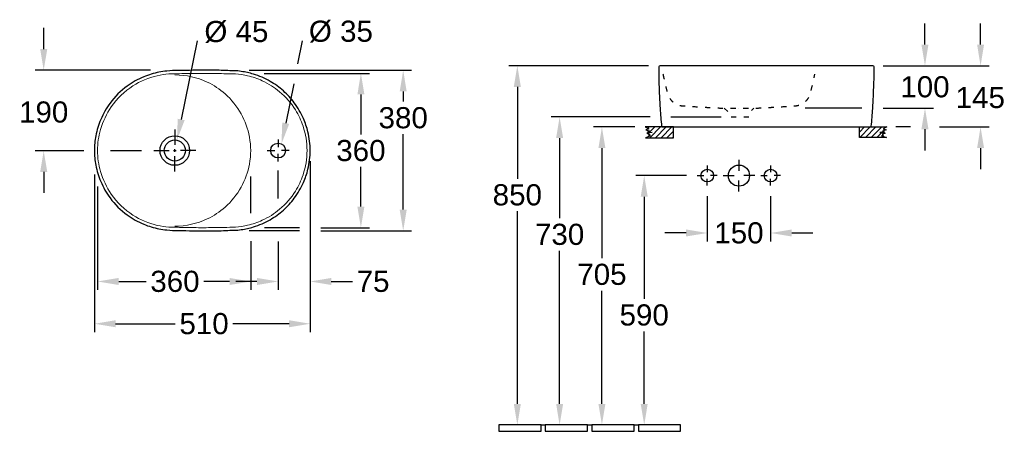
# Model space of a CAD drawing. Extents: x 999 to 3341, y -1229 to 1336.
# Tile 2 of 2: x 1013 to 3341, y 362 to 1336. Entities that reach past the tile are written whole.
import ezdxf

# ---------------------------------------------------------------- set-up
doc = ezdxf.new("R2010")
doc.units = 0
doc.linetypes.add('ACAD_ISO03W100', pattern=[30, 12, -18])
doc.layers.get('Defpoints').update_dxf_attribs({"linetype": 'CONTINUOUS'})
for name, color, linetype in [('Detail A', 7, 'CONTINUOUS'), ('DRAUF', 2, 'CONTINUOUS'), ('DRAUF_Abfluss', 7, 'CONTINUOUS'), ('DRAUF_Bemassung', 7, 'CONTINUOUS'), ('FRONT', 6, 'CONTINUOUS'), ('FRONT_Abfluss', 7, 'CONTINUOUS'), ('FRONT_Bemassung', 7, 'CONTINUOUS'), ('FRONT_Fliesen', 2, 'CONTINUOUS'), ('INNENBECKEN', 3, 'ACAD_ISO03W100')]:
    doc.layers.add(name, color=color, linetype=linetype)
doc.styles.get("Standard").update_dxf_attribs({"font": 'arial.ttf'})
doc.dimstyles.get("Standard").update_dxf_attribs({"dimscale": 0, "dimtxt": 50, "dimasz": 50, "dimexe": 20, "dimexo": 25, "dimgap": 13, "dimtad": 0, "dimtih": 1, "dimtoh": 1, "dimdec": 0, "dimzin": 1, "dimdsep": 46, "dimtxsty": 'STANDARD', "dimcen": 3, "dimclrd": 256, "dimclre": 256, "dimclrt": 256, "dimadec": 0, "dimazin": 0, "dimtfac": 1, "dimtdec": 0, "dimtofl": 0, "dimtmove": 0, "dimatfit": 3, "dimfxl": 1, "dimtolj": 1, "dimtzin": 0, "dimlwd": -1, "dimlwe": -1, "dimarcsym": 0})

# ---------------------------------------------------------------- blocks, each defined once
blk = doc.blocks.new('*D4')
at = {"layer": 'Defpoints', "color": 0}
for p in [(2638.5, 943.3), (2788.5, 943.1), (2788.5, 831.1)]:
    blk.add_point(p, dxfattribs=at)
at = {"layer": 'FRONT_Bemassung'}
for p, q in [((2638.5, 918.3), (2638.5, 811.1)), ((2788.5, 918.1), (2788.5, 811.1)), ((2588.5, 831.1), (2538.5, 831.1)), ((2838.5, 831.1), (2888.5, 831.1))]:
    blk.add_line(p, q, dxfattribs=at)
for points in [[(2588.5, 839.5), (2588.5, 822.8), (2638.5, 831.1)], [(2838.5, 839.5), (2838.5, 822.8), (2788.5, 831.1)]]:
    blk.add_solid(points, dxfattribs=at)
at = {"layer": 'FRONT_Bemassung', "insert": (2713.5, 831.1), "char_height": 50, "attachment_point": 5}
blk.add_mtext('\\A1;150', dxfattribs=at)
blk = doc.blocks.new('*D5')
at = {"layer": 'Defpoints', "color": 0}
for p in [(2614.9, 966.9), (2489.5, 376.9), (2513, 376.9)]:
    blk.add_point(p, dxfattribs=at)
at = {"layer": 'FRONT_Bemassung'}
for p, q in [((2589.9, 966.9), (2469.5, 966.9)), ((2489.5, 916.9), (2489.5, 675.4)), ((2489.5, 426.9), (2489.5, 598.3))]:
    blk.add_line(p, q, dxfattribs=at)
for points in [[(2481.2, 916.9), (2497.8, 916.9), (2489.5, 966.9)], [(2481.2, 426.9), (2497.8, 426.9), (2489.5, 376.9)]]:
    blk.add_solid(points, dxfattribs=at)
at = {"layer": 'FRONT_Bemassung', "insert": (2489.5, 636.9), "char_height": 50, "attachment_point": 5}
blk.add_mtext('\\A1;590', dxfattribs=at)
blk = doc.blocks.new('*D6')
at = {"layer": 'Defpoints', "color": 0}
for p in [(2492, 1081.9), (2389.5, 376.9), (2496.5, 376.9)]:
    blk.add_point(p, dxfattribs=at)
at = {"layer": 'FRONT_Bemassung'}
for p, q in [((2467, 1081.9), (2369.5, 1081.9)), ((2389.5, 1031.9), (2389.5, 771.5)), ((2389.5, 426.9), (2389.5, 694.4))]:
    blk.add_line(p, q, dxfattribs=at)
for points in [[(2381.2, 1031.9), (2397.8, 1031.9), (2389.5, 1081.9)], [(2381.2, 426.9), (2397.8, 426.9), (2389.5, 376.9)]]:
    blk.add_solid(points, dxfattribs=at)
at = {"layer": 'FRONT_Bemassung', "insert": (2389.5, 733), "char_height": 50, "attachment_point": 5}
blk.add_mtext('\\A1;705', dxfattribs=at)
blk = doc.blocks.new('*D7')
at = {"layer": 'Defpoints', "color": 0}
for p in [(2524.9, 1226.9), (2189.5, 376.9), (2315.2, 376.9)]:
    blk.add_point(p, dxfattribs=at)
at = {"layer": 'FRONT_Bemassung'}
for p, q in [((2499.9, 1226.9), (2169.5, 1226.9)), ((2189.5, 1176.9), (2189.5, 959.6)), ((2189.5, 426.9), (2189.5, 882.6))]:
    blk.add_line(p, q, dxfattribs=at)
for points in [[(2181.2, 1176.9), (2197.8, 1176.9), (2189.5, 1226.9)], [(2181.2, 426.9), (2197.8, 426.9), (2189.5, 376.9)]]:
    blk.add_solid(points, dxfattribs=at)
at = {"layer": 'FRONT_Bemassung', "insert": (2189.5, 921.1), "char_height": 50, "attachment_point": 5}
blk.add_mtext('\\A1;850', dxfattribs=at)
blk = doc.blocks.new('*D11')
at = {"layer": 'Defpoints', "color": 0}
for p in [(3029.9, 1226.9), (3162.8, 1081.9), (3284.9, 1081.9)]:
    blk.add_point(p, dxfattribs=at)
at = {"layer": 'FRONT_Bemassung'}
for p, q in [((3284.9, 1276.9), (3284.9, 1326.9)), ((3054.9, 1226.9), (3304.9, 1226.9)), ((3187.8, 1081.9), (3304.9, 1081.9)), ((3284.9, 1031.9), (3284.9, 981.9))]:
    blk.add_line(p, q, dxfattribs=at)
for points in [[(3276.6, 1276.9), (3293.2, 1276.9), (3284.9, 1226.9)], [(3276.6, 1031.9), (3293.2, 1031.9), (3284.9, 1081.9)]]:
    blk.add_solid(points, dxfattribs=at)
at = {"layer": 'FRONT_Bemassung', "insert": (3284.2, 1151.4), "char_height": 50, "attachment_point": 5}
blk.add_mtext('\\A1;145', dxfattribs=at)
blk = doc.blocks.new('*D23')
at = {"layer": 'Defpoints', "color": 0}
for p in [(3029.9, 1226.9), (3153.4, 1226.9), (3029.9, 1126.6)]:
    blk.add_point(p, dxfattribs=at)
at = {"layer": 'FRONT_Bemassung'}
for p, q in [((3153.4, 1276.9), (3153.4, 1326.9)), ((3054.9, 1226.9), (3173.4, 1226.9)), ((3054.9, 1126.6), (3173.4, 1126.6)), ((3153.4, 1076.6), (3153.4, 1026.6))]:
    blk.add_line(p, q, dxfattribs=at)
for points in [[(3145, 1276.9), (3161.7, 1276.9), (3153.4, 1226.9)], [(3145, 1076.6), (3161.7, 1076.6), (3153.4, 1126.6)]]:
    blk.add_solid(points, dxfattribs=at)
at = {"layer": 'FRONT_Bemassung', "insert": (3153.4, 1176.7), "char_height": 50, "attachment_point": 5}
blk.add_mtext('\\A1;100', dxfattribs=at)
blk = doc.blocks.new('*D35')
at = {"layer": 'Defpoints', "color": 0, "linetype": 'Continuous'}
for p in [(1069.5, 1216.1), (1347.3, 1216.1), (1189.6, 1025.8, 70.1)]:
    blk.add_point(p, dxfattribs=at)
at = {"layer": 'DRAUF_Bemassung', "linetype": 'Continuous'}
for p, q in [((1069.5, 1266.1), (1069.5, 1316.1)), ((1322.3, 1216.1), (1049.5, 1216.1)), ((1164.6, 1025.8), (1049.5, 1025.8)), ((1069.5, 975.8), (1069.5, 925.8))]:
    blk.add_line(p, q, dxfattribs=at)
for points in [[(1061.2, 1266.1), (1077.9, 1266.1), (1069.5, 1216.1)], [(1061.2, 975.8), (1077.9, 975.8), (1069.5, 1025.8)]]:
    blk.add_solid(points, dxfattribs=at)
at = {"layer": 'DRAUF_Bemassung', "linetype": 'Continuous', "insert": (1069.5, 1117), "char_height": 50, "attachment_point": 5}
blk.add_mtext('\\A1;190', dxfattribs=at)
blk = doc.blocks.new('*D36')
at = {"layer": 'Defpoints', "color": 0, "linetype": 'Continuous'}
for p in [(1566, 1208.8), (1699.6, 843.7), (1819.6, 843.7)]:
    blk.add_point(p, dxfattribs=at)
at = {"layer": 'DRAUF_Bemassung', "linetype": 'Continuous'}
for p, q in [((1591, 1208.8), (1839.6, 1208.8)), ((1819.6, 1158.8), (1819.6, 1064.5)), ((1819.6, 893.7), (1819.6, 987.4)), ((1724.6, 843.7), (1839.6, 843.7))]:
    blk.add_line(p, q, dxfattribs=at)
for points in [[(1811.3, 1158.8), (1827.9, 1158.8), (1819.6, 1208.8)], [(1811.3, 893.7), (1827.9, 893.7), (1819.6, 843.7)]]:
    blk.add_solid(points, dxfattribs=at)
at = {"layer": 'DRAUF_Bemassung', "linetype": 'Continuous', "insert": (1819.6, 1025.9), "char_height": 50, "attachment_point": 5}
blk.add_mtext('\\A1;360', dxfattribs=at)
blk = doc.blocks.new('*D37')
at = {"layer": 'Defpoints', "color": 0, "linetype": 'Continuous'}
for p in [(1530.1, 1216), (1699.6, 836.4), (1919.6, 836.4)]:
    blk.add_point(p, dxfattribs=at)
at = {"layer": 'DRAUF_Bemassung', "linetype": 'Continuous'}
for p, q in [((1555.1, 1216), (1939.6, 1216)), ((1919.6, 1166), (1919.6, 1142)), ((1919.6, 886.4), (1919.6, 1064.9)), ((1724.6, 836.4), (1939.6, 836.4))]:
    blk.add_line(p, q, dxfattribs=at)
for points in [[(1911.3, 1166), (1927.9, 1166), (1919.6, 1216)], [(1911.3, 886.4), (1927.9, 886.4), (1919.6, 836.4)]]:
    blk.add_solid(points, dxfattribs=at)
at = {"layer": 'DRAUF_Bemassung', "linetype": 'Continuous', "insert": (1919.6, 1103.5), "char_height": 50, "attachment_point": 5}
blk.add_mtext('\\A1;380', dxfattribs=at)
blk = doc.blocks.new('*D38')
at = {"layer": 'Defpoints', "color": 0, "linetype": 'Continuous'}
for p in [(1196.8, 965.8), (1559, 836.5), (1559, 716.4)]:
    blk.add_point(p, dxfattribs=at)
at = {"layer": 'DRAUF_Bemassung', "linetype": 'Continuous'}
for p, q in [((1196.8, 940.8), (1196.8, 696.4)), ((1559, 811.5), (1559, 696.4)), ((1246.8, 716.4), (1311.8, 716.4)), ((1509, 716.4), (1448, 716.4))]:
    blk.add_line(p, q, dxfattribs=at)
for points in [[(1246.8, 724.7), (1246.8, 708.1), (1196.8, 716.4)], [(1509, 724.7), (1509, 708.1), (1559, 716.4)]]:
    blk.add_solid(points, dxfattribs=at)
at = {"layer": 'DRAUF_Bemassung', "linetype": 'Continuous', "insert": (1379.9, 716.4), "char_height": 50, "attachment_point": 5}
blk.add_mtext('\\A1;360', dxfattribs=at)
blk = doc.blocks.new('*D39')
at = {"layer": 'Defpoints', "color": 0, "linetype": 'Continuous'}
for p in [(1189.6, 994.6), (1699.6, 994.1), (1699.6, 616.4)]:
    blk.add_point(p, dxfattribs=at)
at = {"layer": 'DRAUF_Bemassung', "linetype": 'Continuous'}
for p, q in [((1189.6, 969.6), (1189.6, 596.4)), ((1699.6, 969.1), (1699.6, 596.4)), ((1239.6, 616.4), (1380.6, 616.4)), ((1649.6, 616.4), (1516.9, 616.4))]:
    blk.add_line(p, q, dxfattribs=at)
for points in [[(1239.6, 624.7), (1239.6, 608.1), (1189.6, 616.4)], [(1649.6, 624.7), (1649.6, 608.1), (1699.6, 616.4)]]:
    blk.add_solid(points, dxfattribs=at)
at = {"layer": 'DRAUF_Bemassung', "linetype": 'Continuous', "insert": (1448.7, 616.4), "char_height": 50, "attachment_point": 5}
blk.add_mtext('\\A1;510', dxfattribs=at)
blk = doc.blocks.new('*D52')
at = {"layer": 'Defpoints', "color": 0, "linetype": 'Continuous'}
for p in [(1699.6, 1026.2), (1623.9, 835.7), (1699.6, 716.4)]:
    blk.add_point(p, dxfattribs=at)
at = {"layer": 'DRAUF_Bemassung', "linetype": 'Continuous'}
for p, q in [((1699.6, 1001.2), (1699.6, 696.4)), ((1623.9, 810.7), (1623.9, 696.4)), ((1573.9, 716.4), (1523.9, 716.4)), ((1749.6, 716.4), (1799.6, 716.4))]:
    blk.add_line(p, q, dxfattribs=at)
for points in [[(1573.9, 724.7), (1573.9, 708.1), (1623.9, 716.4)], [(1749.6, 724.7), (1749.6, 708.1), (1699.6, 716.4)]]:
    blk.add_solid(points, dxfattribs=at)
at = {"layer": 'DRAUF_Bemassung', "linetype": 'Continuous', "insert": (1848.4, 716.4), "char_height": 50, "attachment_point": 5}
blk.add_mtext('\\A1;75', dxfattribs=at)
blk = doc.blocks.new('*D59')
at = {"layer": 'Defpoints', "color": 0}
for p in [(2528.7, 1105.6), (2289.5, 376.9), (2336, 376.9)]:
    blk.add_point(p, dxfattribs=at)
at = {"layer": 'FRONT_Bemassung'}
for p, q in [((2503.7, 1105.6), (2269.5, 1105.6)), ((2289.5, 1055.6), (2289.5, 866.2)), ((2289.5, 426.9), (2289.5, 789.1))]:
    blk.add_line(p, q, dxfattribs=at)
for points in [[(2281.2, 1055.6), (2297.8, 1055.6), (2289.5, 1105.6)], [(2281.2, 426.9), (2297.8, 426.9), (2289.5, 376.9)]]:
    blk.add_solid(points, dxfattribs=at)
at = {"layer": 'FRONT_Bemassung', "insert": (2289.5, 827.6), "char_height": 50, "attachment_point": 5}
blk.add_mtext('\\A1;730', dxfattribs=at)

msp = doc.modelspace()

# ---------------------------------------------------------------- hatches: boundary and pattern name
at = {"layer": 'Detail A'}
h = msp.add_hatch(dxfattribs=at)
h.set_pattern_fill('ANSI31', scale=3, style=0)
h.set_pattern_definition([(45, (85.804, 0), (-6.735192, 6.735192), [])])
h.paths.add_polyline_path([(2558.5, 1056.4), (2558.5, 1081.9), (2492, 1081.9), (2500.6, 1077.3), (2493.4, 1074.9), (2502.7, 1072.1), (2497.6, 1069.9), (2508.5, 1068.7), (2496, 1066.9), (2503.2, 1064.3), (2499.8, 1061.5), (2504.5, 1060.6), (2492.8, 1056.4)])
h = msp.add_hatch(dxfattribs=at)
h.set_pattern_fill('ANSI31', scale=3, style=0)
h.set_pattern_definition([(45, (42.841, 0), (-6.735192, 6.735192), [])])
h.paths.add_polyline_path([(2998.5, 1081.9), (2998.5, 1056.9), (3062.5, 1056.9), (3050.9, 1060.6), (3055.6, 1061.5), (3052.1, 1064.3), (3059.4, 1066.9), (3046.9, 1068.7), (3057.8, 1069.9), (3052.7, 1072.1), (3061.9, 1074.9), (3054.8, 1077.3), (3063.4, 1081.9)])

# ---------------------------------------------------------------- linework, layer by layer
at = {"layer": 'Detail A', "color": 0, "linetype": 'Continuous'}
for points in [[(2492, 1081.9), (2500.6, 1077.3), (2493.4, 1074.9), (2502.7, 1072.1), (2497.6, 1069.9), (2508.5, 1068.7), (2496, 1066.9), (2503.2, 1064.3), (2499.8, 1061.5), (2504.5, 1060.6), (2492.8, 1056.4), (2558.5, 1056.4), (2558.5, 1081.9)], [(3063.4, 1081.9), (3054.8, 1077.3), (3061.9, 1074.9), (3052.7, 1072.1), (3057.8, 1069.9), (3046.9, 1068.7), (3059.4, 1066.9), (3052.1, 1064.3), (3055.6, 1061.5), (3050.9, 1060.6), (3062.5, 1056.9), (2998.5, 1056.9), (2998.5, 1081.9)]]:
    msp.add_lwpolyline(points, close=True, dxfattribs=at)
at = {"layer": 'DRAUF', "color": 6}
msp.add_lwpolyline([(1699.6, 1026.2, 0.059304), (1694.3, 1070.7, 0.044057), (1683.7, 1102, 0.056727), (1662.1, 1139.1, 0.050527), (1636.5, 1167.1, 0.051532), (1605, 1189.9, 0.056921), (1565.5, 1207, 0.039214), (1536.7, 1213.3, 0.04485), (1520.6, 1214.9, -0.011452), (1499.4, 1215.5, 0.018914), (1458.8, 1216, 0.006963), (1387.9, 1215.5, 0.024656), (1360.7, 1214.3, 0.026686), (1342.1, 1211.6, 0.048177), (1306.2, 1200.7, 0.061282), (1266.8, 1178.5, 0.074275), (1226.6, 1138.5, 0.060879), (1204.4, 1099.5, 0.051832), (1192.8, 1061, 0.047819), (1189.6, 1026.2), (1189.6, 1026.2), (1189.6, 1026.2, 0.047819), (1192.8, 991.5, 0.051832), (1204.4, 953, 0.060879), (1226.6, 914, 0.074275), (1266.8, 874, 0.061282), (1306.2, 851.8, 0.048177), (1342.1, 840.9, 0.026686), (1360.7, 838.2, 0.024656), (1387.9, 837, 0.006963), (1458.8, 836.4, 0.018914), (1499.4, 837, -0.011452), (1520.6, 837.6, 0.04485), (1536.7, 839.1, 0.039214), (1565.5, 845.5, 0.056921), (1605, 862.6, 0.051532), (1636.5, 885.4, 0.050527), (1662.1, 913.4, 0.056727), (1683.7, 950.5, 0.044057), (1694.3, 981.8, 0.059304)], format="xyb", close=True, dxfattribs=at)
at = {"layer": 'DRAUF', "lineweight": 18}
msp.add_lwpolyline([(1692.2, 1026.2, -0.081109), (1682.7, 968.4, -0.058052), (1664.8, 930.3, -0.078836), (1627.4, 887.2, -0.066771), (1586.5, 861.2, -0.050769), (1551.8, 849.3, -0.039822), (1523.3, 845, -0.015256), (1495.4, 844.5, -0.000855), (1453.9, 843.7, -0.008446), (1405.9, 844.2, -0.00426), (1365.7, 845.1, -0.042404), (1338, 849.2, -0.08295), (1280.4, 873.5, -0.102259), (1229.4, 922.8, -0.078688), (1203.9, 976.6, -0.071262), (1196.8, 1026.2), (1196.8, 1026.2), (1196.8, 1026.2, -0.071262), (1203.9, 1075.9, -0.078688), (1229.4, 1129.7, -0.102259), (1280.4, 1179, -0.08295), (1338, 1203.3, -0.042404), (1365.7, 1207.4, -0.00426), (1405.9, 1208.3, -0.008446), (1453.9, 1208.8, -0.000855), (1495.4, 1208, -0.015256), (1523.3, 1207.5, -0.039822), (1551.8, 1203.2, -0.050769), (1586.5, 1191.2, -0.066771), (1627.4, 1165.3, -0.078836), (1664.8, 1122.2, -0.058052), (1682.7, 1084.1, -0.081109)], format="xyb", close=True, dxfattribs=at)
at = {"layer": 'DRAUF', "color": 5, "lineweight": 18}
msp.add_lwpolyline([(1379.6, 847.4, 0.1125), (1456.4, 864.5, 0.069769), (1498.4, 892.2, 0.086058), (1536.4, 939.5, 0.081118), (1556, 994.3, 0.045472), (1559, 1026.2), (1559, 1026.2), (1559, 1026.2, 0.045472), (1556, 1058.2, 0.081118), (1536.4, 1113, 0.086058), (1498.4, 1160.3, 0.069769), (1456.4, 1188, 0.1125), (1379.6, 1205.1)], format="xyb", dxfattribs=at)
at = {"layer": 'DRAUF', "color": 1, "linetype": 'Continuous', "ltscale": 0.4}
msp.add_circle((1379.6, 1026.2), 35, dxfattribs=at)
at = {"layer": 'DRAUF_Abfluss', "color": 1, "linetype": 'Continuous', "ltscale": 0.4}
for p, q in [((1379.6, 1075.7), (1379.6, 1039.3)), ((1623.9, 1052.5), (1623.9, 1034.3)), ((1330.1, 1026.2), (1366.5, 1026.2)), ((1429.1, 1026.2), (1392.7, 1026.2)), ((1597.6, 1026.2), (1615.8, 1026.2)), ((1650.2, 1026.2), (1631.9, 1026.2)), ((1379.6, 976.7), (1379.6, 1013.2)), ((1623.9, 1000), (1623.9, 1018.2))]:
    msp.add_line(p, q, dxfattribs=at)
at = {"layer": 'DRAUF_Abfluss', "color": 4, "linetype": 'Continuous'}
for centre, radius in [((1379.6, 1026.2), 25), ((1623.9, 1026.2), 17.5)]:
    msp.add_circle(centre, radius, dxfattribs=at)
at = {"layer": 'DRAUF_Bemassung', "linetype": 'Continuous'}
for p, q in [((1432.8, 1285.8), (1394.7, 1099.7)), ((1660.9, 1183.9), (1641.8, 1090.8)), ((1376.6, 1026.2), (1382.6, 1026.2)), ((1379.6, 1023.2), (1379.6, 1029.2))]:
    msp.add_line(p, q, dxfattribs=at)
at = {"layer": 'DRAUF_Bemassung', "color": 7, "linetype": 'Continuous'}
for p, q in [((1227.7, 1026.3), (1301, 1026.3)), ((1674.6, 836.4), (1555.3, 836.5))]:
    msp.add_line(p, q, dxfattribs=at)
at = {"layer": 'DRAUF_Bemassung', "linetype": 'Continuous'}
msp.add_lwpolyline([(1670.6, 1231.4), (1681.7, 1285.5)], dxfattribs=at)
at = {"layer": 'DRAUF_Bemassung', "color": 7, "linetype": 'Continuous'}
for points in [[(1623.9, 912.8), (1623.9, 978.6)], [(1559, 878), (1559, 965.1)], [(1674.6, 843.7), (1591.4, 843.7)]]:
    msp.add_lwpolyline(points, dxfattribs=at)
at = {"layer": 'DRAUF_Bemassung', "linetype": 'Continuous'}
for points in [[(1386.5, 1101.4), (1402.8, 1098), (1384.6, 1050.7)], [(1633.6, 1092.5), (1650, 1089.2), (1631.8, 1041.9)]]:
    msp.add_solid(points, dxfattribs=at)
at = {"layer": 'FRONT'}
msp.add_lwpolyline([(2778.5, 1081.9), (3024.6, 1081.9, 0.351236), (3026.5, 1083.7, 0.006178), (3029.8, 1125.6, 0.008493), (3032.6, 1183.3, 0.005966), (3033.4, 1223.9, 0.397464), (3030.1, 1226.9), (2778.5, 1226.9), (2526.9, 1226.9, 0.397464), (2523.7, 1223.9, 0.005966), (2524.4, 1183.3, 0.008493), (2527.2, 1125.6, 0.006178), (2530.5, 1083.7, 0.351236), (2532.5, 1081.9)], format="xyb", close=True, dxfattribs=at)
at = {"layer": 'FRONT_Abfluss', "color": 1, "linetype": 'Continuous'}
for p, q in [((2713.5, 1004.4), (2713.5, 978.4)), ((2638.5, 990.5), (2638.5, 974.9)), ((2788.5, 990.5), (2788.5, 974.9)), ((2614.9, 966.9), (2630.5, 966.9)), ((2638.5, 943.3), (2638.5, 958.9)), ((2662.1, 966.9), (2646.5, 966.9)), ((2676, 966.9), (2702, 966.9)), ((2713.5, 929.4), (2713.5, 955.4)), ((2751, 966.9), (2725, 966.9)), ((2764.9, 966.9), (2780.5, 966.9)), ((2788.5, 943.3), (2788.5, 958.9)), ((2812.1, 966.9), (2796.5, 966.9))]:
    msp.add_line(p, q, dxfattribs=at)
at = {"layer": 'FRONT_Abfluss', "color": 2, "linetype": 'Continuous'}
for centre in [(2638.5, 966.9), (2788.5, 966.9)]:
    msp.add_circle(centre, 15, dxfattribs=at)
at = {"layer": 'FRONT_Abfluss', "color": 4, "linetype": 'Continuous'}
msp.add_circle((2713.5, 966.9), 25, dxfattribs=at)
at = {"layer": 'FRONT_Bemassung'}
for points in [[(3004.1, 1126.6), (2870, 1126.6)], [(2552.8, 1105.6), (2671.3, 1105.6)], [(3118.9, 1081.9), (3084.7, 1081.9)]]:
    msp.add_lwpolyline(points, dxfattribs=at)
at = {"layer": 'FRONT_Fliesen'}
for p, q in [((2245.7, 376.9), (2255.7, 376.9)), ((2355.7, 376.9), (2365.7, 376.9)), ((2465.7, 376.9), (2475.7, 376.9))]:
    msp.add_line(p, q, dxfattribs=at)
for points in [[(2145.7, 361.9), (2245.7, 361.9), (2245.7, 376.9), (2145.7, 376.9)], [(2255.7, 361.9), (2355.7, 361.9), (2355.7, 376.9), (2255.7, 376.9)], [(2365.7, 361.9), (2465.7, 361.9), (2465.7, 376.9), (2365.7, 376.9)], [(2475.7, 361.9), (2575.7, 361.9), (2575.7, 376.9), (2475.7, 376.9)]]:
    msp.add_lwpolyline(points, close=True, dxfattribs=at)
at = {"layer": 'INNENBECKEN', "flags": 128}
msp.add_lwpolyline([(2533.9, 1207.1, 0.005158), (2538.3, 1186.9, 0.006444), (2544.4, 1161.9, 0.044416), (2546.8, 1155.2, 0.076342), (2553.4, 1145, 0.059665), (2560.6, 1138.8, 0.073176), (2571, 1133.7, 0.070557), (2583.4, 1131.7, 0.000608), (2597.6, 1130.8, 0.001523), (2634.3, 1128.6, 0.014247), (2651.8, 1127.6, 0.018387), (2676.9, 1126.7), (2713.5, 1126.7), (2713.5, 1126.7), (2713.5, 1126.7), (2750.1, 1126.7, 0.018387), (2775.2, 1127.6, 0.014247), (2792.7, 1128.6, 0.001523), (2829.4, 1130.8, 0.000608), (2843.6, 1131.7, 0.070557), (2856, 1133.7, 0.073176), (2866.4, 1138.8, 0.059665), (2873.6, 1145, 0.076342), (2880.3, 1155.2, 0.044416), (2882.6, 1161.9, 0.006444), (2888.7, 1186.9, 0.005158), (2893.1, 1207.1)], format="xyb", dxfattribs=at)
msp.add_lwpolyline([(2678.2, 1126.2), (2689.3, 1116.5), (2690.5, 1105.6), (2736.5, 1105.6), (2737.7, 1116.5), (2748.9, 1126.2)], dxfattribs=at)

# ---------------------------------------------------------------- texts
at = {"layer": 'DRAUF_Bemassung'}
for s, p in [('Ø 45', (1449.5, 1282.8)), ('Ø 35', (1696.6, 1283.5))]:
    msp.add_text(s, height=50, dxfattribs=at).set_placement(p)

# ---------------------------------------------------------------- dimensions: what is measured, and where the dimension line sits
at = {"layer": 'DRAUF_Bemassung', "color": 7, "linetype": 'Continuous'}
for base, p1, p2, override, picture, middle in [((1069.5, 1216.1, -70.1), (1189.6, 1025.8), (1347.3, 1216.1, -70.1), {"dimscale": 1, "dimtxt": 50, "dimgap": 20, "dimtmove": 2}, '*D35', (1069.5, 1117, -70.1)), ((1919.6, 836.4), (1530.1, 1216), (1699.6, 836.4), {"dimscale": 1, "dimtxt": 50, "dimtmove": 0}, '*D37', (1919.6, 1103.5))]:
    dim = msp.add_linear_dim(base=base, p1=p1, p2=p2, angle=90, dimstyle='STANDARD', override=override, dxfattribs=at)
    dim.commit()
    dim.dimension.update_dxf_attribs({"geometry": picture, "text_midpoint": middle, "dimtype": 160})
dim = msp.add_linear_dim(base=(1819.6, 843.7), p1=(1566, 1208.8), p2=(1699.6, 843.7), angle=90, text='360', dimstyle='STANDARD', override={"dimscale": 1, "dimtxt": 50, "dimtmove": 0}, dxfattribs=at)
dim.commit()
dim.dimension.update_dxf_attribs({"geometry": '*D36', "text_midpoint": (1819.6, 1025.9), "dimtype": 160})
for base, p1, p2, text, picture, middle in [((1699.6, 716.4), (1623.9, 835.7), (1699.6, 1026.2), '75', '*D52', (1848.4, 716.4)), ((1559, 716.4), (1196.8, 965.8), (1559, 836.5), '360', '*D38', (1379.9, 716.4))]:
    dim = msp.add_linear_dim(base=base, p1=p1, p2=p2, text=text, dimstyle='STANDARD', override={"dimscale": 1, "dimtxt": 50, "dimtmove": 0}, dxfattribs=at)
    dim.commit()
    dim.dimension.update_dxf_attribs({"geometry": picture, "text_midpoint": middle, "dimtype": 160})
dim = msp.add_linear_dim(base=(1699.6, 616.4), p1=(1189.6, 994.6), p2=(1699.6, 994.1), dimstyle='STANDARD', override={"dimscale": 1, "dimtxt": 50, "dimtmove": 0}, dxfattribs=at)
dim.commit()
dim.dimension.update_dxf_attribs({"geometry": '*D39', "text_midpoint": (1448.7, 616.4), "dimtype": 160})
at = {"layer": 'FRONT_Bemassung'}
for base, p1, p2, override, picture, middle in [((3284.9, 1081.9), (3029.9, 1226.9), (3162.8, 1081.9), {"dimscale": 1, "dimtxt": 50, "dimtmove": 2}, '*D11', (3284.2, 1151.4)), ((3153.4, 1226.9), (3029.9, 1126.6), (3029.9, 1226.9), {"dimscale": 1, "dimtxt": 50, "dimtmove": 2}, '*D23', (3153.4, 1176.7)), ((2189.5, 376.9), (2524.9, 1226.9), (2315.2, 376.9), {"dimscale": 1, "dimtxt": 50, "dimse2": 1, "dimtmove": 0}, '*D7', (2189.5, 921.1)), ((2389.5, 376.9), (2492, 1081.9), (2496.5, 376.9), {"dimscale": 1, "dimtxt": 50, "dimse2": 1, "dimtmove": 0}, '*D6', (2389.5, 733)), ((2489.5, 376.9), (2614.9, 966.9), (2513, 376.9), {"dimscale": 1, "dimtxt": 50, "dimse2": 1, "dimtmove": 0}, '*D5', (2489.5, 636.9))]:
    dim = msp.add_linear_dim(base=base, p1=p1, p2=p2, angle=90, dimstyle='STANDARD', override=override, dxfattribs=at)
    dim.commit()
    dim.dimension.update_dxf_attribs({"geometry": picture, "text_midpoint": middle, "dimtype": 160})
dim = msp.add_linear_dim(base=(2289.5, 376.9), p1=(2528.7, 1105.6), p2=(2336, 376.9), angle=90, text='730', dimstyle='STANDARD', override={"dimscale": 1, "dimtxt": 50, "dimse2": 1, "dimtmove": 0}, dxfattribs=at)
dim.commit()
dim.dimension.update_dxf_attribs({"geometry": '*D59', "text_midpoint": (2289.5, 827.6), "dimtype": 160})
dim = msp.add_linear_dim(base=(2788.5, 831.1), p1=(2638.5, 943.3), p2=(2788.5, 943.1), dimstyle='STANDARD', override={"dimscale": 1, "dimtxt": 50, "dimtmove": 0}, dxfattribs=at)
dim.commit()
dim.dimension.update_dxf_attribs({"geometry": '*D4', "text_midpoint": (2713.5, 831.1), "dimtype": 160})

doc.saveas('drawing.dxf')
